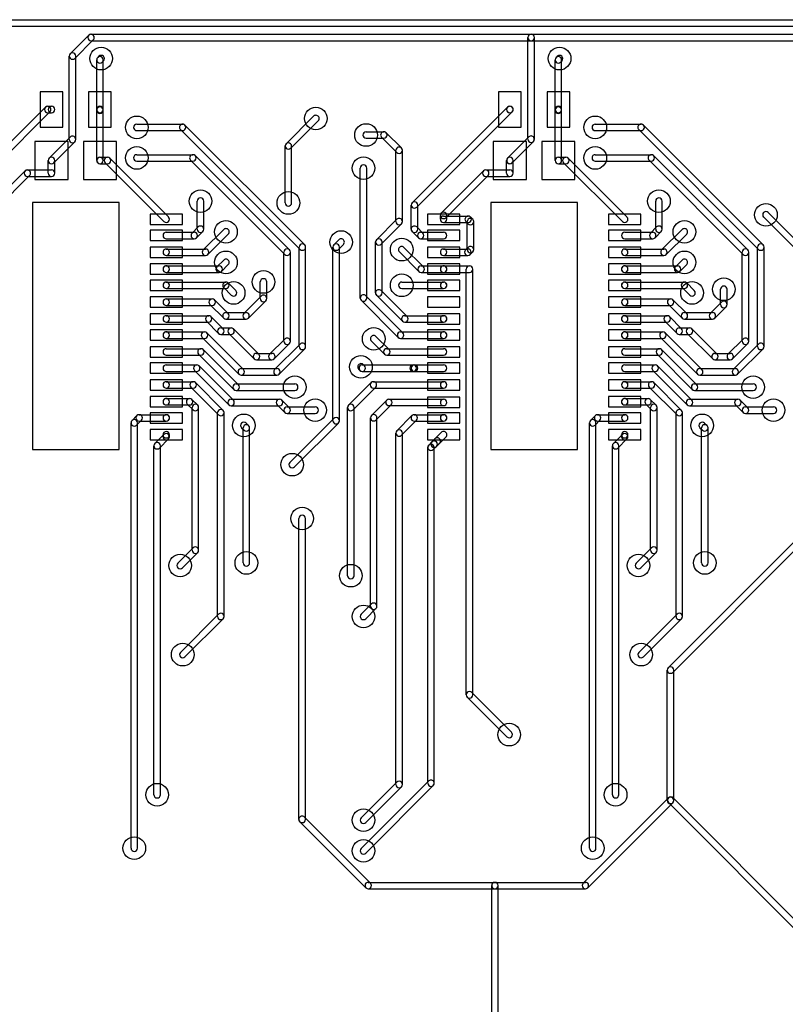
# Model space of a CAD drawing. Extents: x 67 to 209, y -168 to -95.
# Tile 6 of 14: x 102 to 132, y -134 to -95. Entities that reach past the tile are written whole.
import ezdxf

# ---------------------------------------------------------------- set-up
doc = ezdxf.new("R2010")
doc.units = 0
doc.header["$MEASUREMENT"] = 0
doc.layers.add('BLACK', color=250, linetype='CONTINUOUS')

msp = doc.modelspace()

# ---------------------------------------------------------------- linework, layer by layer
at = {"layer": 'BLACK'}
for p, q in [((95.1, -94.973), (195.4, -94.973)), ((95.1, -95.227), (195.4, -95.227)), ((103.783, -96.3104), (104.511, -95.5847)), ((103.962, -96.4903), (104.69, -95.7646)), ((104.6, -95.5471), (121.881, -95.5471)), ((104.6, -95.8011), (121.881, -95.8011)), ((121.754, -99.6666), (121.754, -95.6741)), ((121.881, -95.5471), (139.246, -95.5471)), ((121.881, -95.8011), (139.246, -95.8011)), ((122.008, -99.6666), (122.008, -95.6741)), ((103.746, -99.6742), (103.746, -96.4009)), ((104, -99.6742), (104, -96.4009)), ((104.825, -98.5), (104.825, -96.5475)), ((104.91, -96.4098), (104.863, -96.4574)), ((105.089, -96.5901), (105.042, -96.6377)), ((105.079, -98.5), (105.079, -96.5475)), ((122.825, -98.5), (122.825, -96.5475)), ((122.91, -96.4098), (122.863, -96.4574)), ((123.089, -96.5901), (123.042, -96.6377)), ((123.079, -98.5), (123.079, -96.5475)), ((103.492, -97.8015), (102.603, -97.8015)), ((102.603, -97.8015), (102.603, -99.1985)), ((103.492, -99.1985), (103.492, -97.8015)), ((105.397, -97.8015), (104.508, -97.8015)), ((104.508, -97.8015), (104.508, -99.1985)), ((105.397, -99.1985), (105.397, -97.8015)), ((121.492, -97.8015), (120.603, -97.8015)), ((120.603, -97.8015), (120.603, -99.1985)), ((121.492, -99.1985), (121.492, -97.8015)), ((123.397, -97.8015), (122.508, -97.8015)), ((122.508, -97.8015), (122.508, -99.1985)), ((123.397, -99.1985), (123.397, -97.8015)), ((99.2102, -102.01), (102.81, -98.4102)), ((102.9, -98.373), (103.048, -98.373)), ((103.048, -98.373), (103.048, -98.373)), ((104.825, -98.5116), (104.825, -98.5)), ((104.825, -98.5116), (104.825, -98.5)), ((104.825, -98.5232), (104.825, -98.5116)), ((104.825, -98.5232), (104.825, -98.5116)), ((104.825, -98.5237), (104.825, -98.5232)), ((104.825, -98.5237), (104.825, -98.5232)), ((104.825, -100.5), (104.825, -98.5237)), ((104.826, -98.5111), (104.826, -98.5)), ((104.862, -98.4218), (104.863, -98.4213)), ((105.079, -98.5116), (105.079, -98.5)), ((105.079, -98.5116), (105.079, -98.5)), ((105.079, -98.5232), (105.079, -98.5116)), ((105.079, -98.5232), (105.079, -98.5116)), ((105.079, -98.5237), (105.079, -98.5232)), ((105.079, -98.5237), (105.079, -98.5232)), ((105.079, -100.5), (105.079, -98.5237)), ((105.08, -98.5111), (105.08, -98.5)), ((117.21, -102.158), (120.958, -98.4107)), ((120.921, -98.5005), (120.921, -98.5)), ((120.958, -98.4107), (120.958, -98.4102)), ((121.175, -98.5005), (121.175, -98.5)), ((122.825, -98.5116), (122.825, -98.5)), ((122.825, -98.5116), (122.825, -98.5)), ((122.825, -98.5232), (122.825, -98.5116)), ((122.825, -98.5232), (122.825, -98.5116)), ((122.825, -98.5237), (122.825, -98.5232)), ((122.825, -98.5237), (122.825, -98.5232)), ((122.825, -100.5), (122.825, -98.5237)), ((122.826, -98.5111), (122.826, -98.5)), ((122.862, -98.4218), (122.863, -98.4213)), ((123.079, -98.5116), (123.079, -98.5)), ((123.079, -98.5116), (123.079, -98.5)), ((123.079, -98.5232), (123.079, -98.5116)), ((123.079, -98.5232), (123.079, -98.5116)), ((123.079, -98.5237), (123.079, -98.5232)), ((123.079, -98.5237), (123.079, -98.5232)), ((123.079, -100.5), (123.079, -98.5237)), ((123.08, -98.5111), (123.08, -98.5)), ((99.3898, -102.19), (102.99, -98.5898)), ((102.9, -98.627), (103.048, -98.627)), ((103.048, -98.627), (103.048, -98.627)), ((105.042, -98.6014), (105.042, -98.6009)), ((112.26, -99.8411), (113.34, -98.761)), ((112.44, -100.021), (113.52, -98.9406)), ((117.39, -102.338), (121.137, -98.5903)), ((121.137, -98.5903), (121.138, -98.5898)), ((123.042, -98.6014), (123.042, -98.6009)), ((102.603, -99.1985), (103.492, -99.1985)), ((104.508, -99.1985), (105.397, -99.1985)), ((106.4, -99.073), (108.2, -99.073)), ((106.4, -99.327), (108.2, -99.327)), ((112.81, -103.99), (108.11, -99.2898)), ((112.99, -103.81), (108.29, -99.1102)), ((120.603, -99.1985), (121.492, -99.1985)), ((122.508, -99.1985), (123.397, -99.1985)), ((124.4, -99.073), (126.2, -99.073)), ((124.4, -99.327), (126.2, -99.327)), ((130.81, -103.99), (126.11, -99.2898)), ((130.99, -103.81), (126.29, -99.1102)), ((102.958, -100.41), (103.783, -99.5846)), ((115.4, -99.373), (116.1, -99.373)), ((115.4, -99.627), (116.1, -99.627)), ((116.61, -100.19), (116.01, -99.5898)), ((116.79, -100.01), (116.19, -99.4102)), ((121.79, -99.5763), (120.959, -100.411)), ((103.698, -99.7507), (102.397, -99.7507)), ((102.397, -99.7507), (102.397, -101.249)), ((103.138, -100.59), (103.963, -99.7642)), ((103.698, -101.249), (103.698, -99.7507)), ((105.603, -99.7507), (104.302, -99.7507)), ((104.302, -99.7507), (104.302, -101.249)), ((105.603, -101.249), (105.603, -99.7507)), ((112.223, -102.168), (112.223, -99.931)), ((112.477, -102.168), (112.477, -99.931)), ((116.573, -102.9), (116.573, -100.1)), ((116.827, -102.9), (116.827, -100.1)), ((121.698, -99.7507), (120.397, -99.7507)), ((120.397, -99.7507), (120.397, -101.249)), ((121.97, -99.7556), (121.139, -100.59)), ((121.698, -101.249), (121.698, -99.7507)), ((123.603, -99.7507), (122.302, -99.7507)), ((122.302, -99.7507), (122.302, -101.249)), ((123.603, -101.249), (123.603, -99.7507)), ((102.921, -101), (102.921, -100.5)), ((103.048, -100.373), (103.048, -100.373)), ((103.175, -101), (103.175, -100.5)), ((104.952, -100.373), (104.953, -100.373)), ((104.953, -100.373), (105.247, -100.373)), ((105.337, -100.41), (107.646, -102.719)), ((106.4, -100.273), (108.6, -100.273)), ((112.21, -104.19), (108.51, -100.49)), ((112.39, -104.01), (108.69, -100.31)), ((120.921, -101), (120.921, -100.5)), ((121.048, -100.373), (121.048, -100.373)), ((121.175, -101), (121.175, -100.5)), ((122.952, -100.373), (122.953, -100.373)), ((122.953, -100.373), (123.247, -100.373)), ((123.337, -100.41), (125.646, -102.719)), ((124.4, -100.273), (126.6, -100.273)), ((130.21, -104.19), (126.51, -100.49)), ((130.39, -104.01), (126.69, -100.31)), ((102.1, -100.873), (103.048, -100.873)), ((103.048, -100.627), (103.048, -100.627)), ((104.952, -100.627), (104.953, -100.627)), ((104.953, -100.627), (105.247, -100.627)), ((105.157, -100.59), (107.466, -102.899)), ((106.4, -100.527), (108.6, -100.527)), ((115.173, -105.9), (115.173, -100.8)), ((115.427, -105.9), (115.427, -100.8)), ((120.1, -100.873), (121.048, -100.873)), ((121.048, -100.627), (121.048, -100.627)), ((122.952, -100.627), (122.953, -100.627)), ((122.953, -100.627), (123.247, -100.627)), ((123.157, -100.59), (125.466, -102.899)), ((124.4, -100.527), (126.6, -100.527)), ((100.354, -102.566), (102.01, -100.91)), ((100.534, -102.746), (102.19, -101.09)), ((102.1, -101.127), (103.048, -101.127)), ((102.397, -101.249), (103.698, -101.249)), ((104.302, -101.249), (105.603, -101.249)), ((120.01, -100.91), (118.354, -102.566)), ((120.19, -101.09), (118.534, -102.746)), ((120.1, -101.127), (121.048, -101.127)), ((120.397, -101.249), (121.698, -101.249)), ((122.302, -101.249), (123.603, -101.249)), ((105.7, -102.15), (102.3, -102.15)), ((102.3, -102.15), (102.3, -111.85)), ((105.7, -111.85), (105.7, -102.15)), ((108.773, -103.2), (108.773, -102.1)), ((109.027, -103.2), (109.027, -102.1)), ((117.173, -103.2), (117.173, -102.248)), ((117.427, -103.2), (117.427, -102.248)), ((123.7, -102.15), (120.3, -102.15)), ((120.3, -102.15), (120.3, -111.85)), ((123.7, -111.85), (123.7, -102.15)), ((126.773, -103.2), (126.773, -102.1)), ((127.027, -103.2), (127.027, -102.1)), ((108.191, -102.606), (106.921, -102.606)), ((106.921, -102.606), (106.921, -103.012)), ((108.191, -103.012), (108.191, -102.606)), ((115.81, -103.61), (116.61, -102.81)), ((119.079, -102.606), (117.809, -102.606)), ((117.809, -102.606), (117.809, -103.012)), ((118.317, -102.809), (118.317, -102.656)), ((118.444, -102.682), (119.409, -102.682)), ((118.571, -102.809), (118.571, -102.656)), ((119.079, -103.012), (119.079, -102.606)), ((119.59, -102.81), (119.499, -102.719)), ((126.191, -102.606), (124.921, -102.606)), ((124.921, -102.606), (124.921, -103.012)), ((126.191, -103.012), (126.191, -102.606)), ((131.013, -102.723), (132.203, -103.909)), ((131.192, -102.543), (132.382, -103.729)), ((106.921, -103.012), (108.191, -103.012)), ((108.81, -103.11), (108.566, -103.354)), ((115.99, -103.79), (116.79, -102.99)), ((117.634, -103.354), (117.39, -103.11)), ((117.809, -103.012), (119.079, -103.012)), ((118.444, -102.936), (119.409, -102.936)), ((119.41, -102.99), (119.319, -102.899)), ((119.373, -104), (119.373, -102.9)), ((119.627, -104), (119.627, -102.9)), ((124.921, -103.012), (126.191, -103.012)), ((126.81, -103.11), (126.566, -103.354)), ((108.191, -103.241), (106.921, -103.241)), ((106.921, -103.241), (106.921, -103.647)), ((107.556, -103.317), (108.656, -103.317)), ((107.556, -103.571), (108.656, -103.571)), ((108.191, -103.647), (108.191, -103.241)), ((108.99, -103.29), (108.746, -103.534)), ((109.006, -104.014), (109.81, -103.21)), ((109.186, -104.194), (109.99, -103.39)), ((117.454, -103.534), (117.21, -103.29)), ((117.544, -103.317), (118.444, -103.317)), ((117.544, -103.571), (118.444, -103.571)), ((119.079, -103.241), (117.809, -103.241)), ((117.809, -103.241), (117.809, -103.647)), ((119.079, -103.647), (119.079, -103.241)), ((126.191, -103.241), (124.921, -103.241)), ((124.921, -103.241), (124.921, -103.647)), ((125.556, -103.317), (126.656, -103.317)), ((125.556, -103.571), (126.656, -103.571)), ((126.191, -103.647), (126.191, -103.241)), ((126.99, -103.29), (126.746, -103.534)), ((127.006, -104.014), (127.81, -103.21)), ((127.186, -104.194), (127.99, -103.39)), ((106.921, -103.647), (108.191, -103.647)), ((108.191, -103.901), (106.921, -103.901)), ((106.921, -103.901), (106.921, -104.308)), ((107.556, -103.977), (107.556, -103.977)), ((107.556, -103.977), (109.096, -103.977)), ((108.191, -104.308), (108.191, -103.901)), ((112.773, -107.8), (112.773, -103.9)), ((113.027, -107.8), (113.027, -103.9)), ((114.099, -110.716), (114.099, -103.899)), ((114.136, -103.809), (114.331, -103.614)), ((114.316, -103.989), (114.511, -103.794)), ((114.353, -110.716), (114.353, -103.899)), ((115.773, -105.7), (115.773, -103.7)), ((116.027, -105.7), (116.027, -103.7)), ((117.655, -104.675), (116.89, -103.91)), ((117.809, -103.647), (119.079, -103.647)), ((119.079, -103.901), (117.809, -103.901)), ((117.809, -103.901), (117.809, -104.308)), ((118.444, -103.977), (119.396, -103.977)), ((119.079, -104.308), (119.079, -103.901)), ((119.306, -104.014), (119.41, -103.91)), ((124.921, -103.647), (126.191, -103.647)), ((126.191, -103.901), (124.921, -103.901)), ((124.921, -103.901), (124.921, -104.308)), ((125.556, -103.977), (125.556, -103.977)), ((125.556, -103.977), (127.096, -103.977)), ((126.191, -104.308), (126.191, -103.901)), ((130.773, -107.8), (130.773, -103.9)), ((131.027, -107.8), (131.027, -103.9)), ((106.921, -104.308), (108.191, -104.308)), ((107.467, -104.014), (107.466, -104.015)), ((107.556, -104.231), (107.556, -104.231)), ((107.556, -104.231), (109.096, -104.231)), ((107.646, -104.194), (107.646, -104.194)), ((112.173, -107.6), (112.173, -104.1)), ((112.427, -107.6), (112.427, -104.1)), ((117.475, -104.855), (116.71, -104.09)), ((117.809, -104.308), (119.079, -104.308)), ((118.317, -104.104), (118.317, -104.104)), ((118.444, -104.231), (119.396, -104.231)), ((118.571, -104.104), (118.571, -104.104)), ((119.486, -104.194), (119.59, -104.09)), ((124.921, -104.308), (126.191, -104.308)), ((125.467, -104.014), (125.466, -104.015)), ((125.556, -104.231), (125.556, -104.231)), ((125.556, -104.231), (127.096, -104.231)), ((125.646, -104.194), (125.646, -104.194)), ((130.173, -107.6), (130.173, -104.1)), ((130.427, -107.6), (130.427, -104.1)), ((108.191, -104.562), (106.921, -104.562)), ((106.921, -104.562), (106.921, -104.968)), ((107.556, -104.638), (107.556, -104.638)), ((107.556, -104.638), (109.635, -104.638)), ((107.646, -104.675), (107.646, -104.675)), ((108.191, -104.968), (108.191, -104.562)), ((109.545, -104.675), (109.81, -104.41)), ((109.725, -104.855), (109.99, -104.59)), ((117.565, -104.638), (118.444, -104.638)), ((119.079, -104.562), (117.809, -104.562)), ((117.809, -104.562), (117.809, -104.968)), ((118.354, -104.675), (118.354, -104.675)), ((118.444, -104.638), (118.444, -104.638)), ((118.444, -104.638), (119.46, -104.638)), ((119.079, -104.968), (119.079, -104.562)), ((126.191, -104.562), (124.921, -104.562)), ((124.921, -104.562), (124.921, -104.968)), ((125.556, -104.638), (125.556, -104.638)), ((125.556, -104.638), (127.635, -104.638)), ((125.646, -104.675), (125.646, -104.675)), ((126.191, -104.968), (126.191, -104.562)), ((127.545, -104.675), (127.81, -104.41)), ((127.725, -104.855), (127.99, -104.59)), ((106.921, -104.968), (108.191, -104.968)), ((107.466, -104.855), (107.466, -104.855)), ((107.556, -104.892), (107.556, -104.892)), ((107.556, -104.892), (109.635, -104.892)), ((117.565, -104.892), (118.444, -104.892)), ((117.809, -104.968), (119.079, -104.968)), ((118.444, -104.892), (118.444, -104.892)), ((118.444, -104.892), (119.46, -104.892)), ((118.534, -104.855), (118.534, -104.855)), ((119.333, -121.478), (119.333, -104.765)), ((119.587, -121.478), (119.587, -104.765)), ((124.921, -104.968), (126.191, -104.968)), ((125.466, -104.855), (125.466, -104.855)), ((125.556, -104.892), (125.556, -104.892)), ((125.556, -104.892), (127.635, -104.892)), ((108.191, -105.197), (106.921, -105.197)), ((106.921, -105.197), (106.921, -105.603)), ((107.466, -105.49), (107.466, -105.49)), ((107.556, -105.273), (107.556, -105.273)), ((107.556, -105.273), (109.9, -105.273)), ((107.556, -105.527), (107.556, -105.527)), ((107.556, -105.527), (109.9, -105.527)), ((107.646, -105.31), (107.646, -105.31)), ((108.191, -105.603), (108.191, -105.197)), ((109.81, -105.49), (110.11, -105.79)), ((109.99, -105.31), (110.29, -105.61)), ((111.246, -105.916), (111.246, -105.269)), ((111.5, -105.916), (111.5, -105.269)), ((116.8, -105.273), (118.444, -105.273)), ((116.8, -105.527), (118.444, -105.527)), ((119.079, -105.197), (117.809, -105.197)), ((117.809, -105.197), (117.809, -105.603)), ((118.354, -105.31), (118.354, -105.31)), ((118.444, -105.273), (118.444, -105.273)), ((118.444, -105.527), (118.444, -105.527)), ((118.534, -105.49), (118.534, -105.49)), ((119.079, -105.603), (119.079, -105.197)), ((126.191, -105.197), (124.921, -105.197)), ((124.921, -105.197), (124.921, -105.603)), ((125.466, -105.49), (125.466, -105.49)), ((125.556, -105.273), (125.556, -105.273)), ((125.556, -105.273), (127.9, -105.273)), ((125.556, -105.527), (125.556, -105.527)), ((125.556, -105.527), (127.9, -105.527)), ((125.646, -105.31), (125.646, -105.31)), ((126.191, -105.603), (126.191, -105.197)), ((127.81, -105.49), (128.11, -105.79)), ((127.99, -105.31), (128.29, -105.61)), ((106.921, -105.603), (108.191, -105.603)), ((108.191, -105.857), (106.921, -105.857)), ((106.921, -105.857), (106.921, -106.263)), ((108.191, -106.263), (108.191, -105.857)), ((110.599, -106.51), (111.283, -105.826)), ((116.846, -107.266), (115.39, -105.81)), ((116.831, -106.811), (115.81, -105.79)), ((117.011, -106.631), (115.99, -105.61)), ((117.809, -105.603), (119.079, -105.603)), ((119.079, -105.857), (117.809, -105.857)), ((117.809, -105.857), (117.809, -106.263)), ((119.079, -106.263), (119.079, -105.857)), ((124.921, -105.603), (126.191, -105.603)), ((126.191, -105.857), (124.921, -105.857)), ((124.921, -105.857), (124.921, -106.263)), ((126.191, -106.263), (126.191, -105.857)), ((129.321, -106.152), (129.321, -105.558)), ((129.575, -106.152), (129.575, -105.558)), ((106.921, -106.263), (108.191, -106.263)), ((107.466, -105.97), (107.466, -105.97)), ((107.556, -105.933), (107.556, -105.933)), ((107.556, -105.933), (109.36, -105.933)), ((107.556, -106.187), (107.556, -106.187)), ((107.556, -106.187), (109.36, -106.187)), ((107.646, -106.15), (107.646, -106.15)), ((109.27, -106.15), (109.81, -106.69)), ((109.45, -105.97), (109.99, -106.51)), ((110.779, -106.69), (111.463, -106.006)), ((116.666, -107.446), (115.21, -105.99)), ((117.809, -106.263), (119.079, -106.263)), ((124.921, -106.263), (126.191, -106.263)), ((125.466, -105.97), (125.466, -105.97)), ((125.556, -105.933), (125.556, -105.933)), ((125.556, -105.933), (127.36, -105.933)), ((125.556, -106.187), (125.556, -106.187)), ((125.556, -106.187), (127.36, -106.187)), ((125.646, -106.15), (125.646, -106.15)), ((127.27, -106.15), (127.81, -106.69)), ((127.45, -105.97), (127.99, -106.51)), ((128.91, -106.51), (129.358, -106.062)), ((129.09, -106.69), (129.538, -106.242)), ((108.191, -106.517), (106.921, -106.517)), ((106.921, -106.517), (106.921, -106.924)), ((107.556, -106.594), (107.556, -106.594)), ((107.556, -106.594), (109.221, -106.594)), ((107.646, -106.631), (107.646, -106.631)), ((108.191, -106.924), (108.191, -106.517)), ((109.311, -106.631), (109.79, -107.11)), ((109.9, -106.473), (110.689, -106.473)), ((116.921, -106.594), (118.444, -106.594)), ((119.079, -106.517), (117.809, -106.517)), ((117.809, -106.517), (117.809, -106.924)), ((118.354, -106.631), (118.354, -106.631)), ((118.444, -106.594), (118.444, -106.594)), ((119.079, -106.924), (119.079, -106.517)), ((126.191, -106.517), (124.921, -106.517)), ((124.921, -106.517), (124.921, -106.924)), ((125.556, -106.594), (125.556, -106.594)), ((125.556, -106.594), (127.221, -106.594)), ((125.646, -106.631), (125.646, -106.631)), ((126.191, -106.924), (126.191, -106.517)), ((127.311, -106.631), (127.79, -107.11)), ((127.9, -106.473), (129, -106.473)), ((106.921, -106.924), (108.191, -106.924)), ((107.467, -106.811), (107.466, -106.81)), ((107.556, -106.848), (107.556, -106.848)), ((107.556, -106.848), (109.221, -106.848)), ((109.131, -106.811), (109.61, -107.29)), ((109.7, -107.073), (110.1, -107.073)), ((109.9, -106.727), (110.689, -106.727)), ((116.921, -106.848), (118.444, -106.848)), ((117.809, -106.924), (119.079, -106.924)), ((118.444, -106.848), (118.444, -106.848)), ((118.533, -106.811), (118.534, -106.81)), ((124.921, -106.924), (126.191, -106.924)), ((125.467, -106.811), (125.466, -106.81)), ((125.556, -106.848), (125.556, -106.848)), ((125.556, -106.848), (127.221, -106.848)), ((127.131, -106.811), (127.61, -107.29)), ((127.7, -107.073), (128.1, -107.073)), ((127.9, -106.727), (129, -106.727)), ((108.191, -107.152), (106.921, -107.152)), ((106.921, -107.152), (106.921, -107.559)), ((107.467, -107.446), (107.466, -107.445)), ((107.556, -107.229), (107.556, -107.229)), ((107.556, -107.229), (109.056, -107.229)), ((107.646, -107.266), (107.646, -107.266)), ((108.191, -107.559), (108.191, -107.152)), ((108.966, -107.446), (110.41, -108.89)), ((109.146, -107.266), (110.59, -108.71)), ((109.7, -107.327), (110.1, -107.327)), ((110.01, -107.29), (111.01, -108.29)), ((110.19, -107.11), (111.19, -108.11)), ((116.306, -107.926), (115.79, -107.41)), ((116.756, -107.229), (118.444, -107.229)), ((119.079, -107.152), (117.809, -107.152)), ((117.809, -107.152), (117.809, -107.559)), ((118.354, -107.266), (118.354, -107.266)), ((118.444, -107.229), (118.444, -107.229)), ((118.533, -107.446), (118.534, -107.445)), ((119.079, -107.559), (119.079, -107.152)), ((126.191, -107.152), (124.921, -107.152)), ((124.921, -107.152), (124.921, -107.559)), ((125.467, -107.446), (125.466, -107.445)), ((125.556, -107.229), (125.556, -107.229)), ((125.556, -107.229), (127.056, -107.229)), ((125.646, -107.266), (125.646, -107.266)), ((126.191, -107.559), (126.191, -107.152)), ((126.966, -107.446), (128.41, -108.89)), ((127.146, -107.266), (128.59, -108.71)), ((127.7, -107.327), (128.1, -107.327)), ((128.01, -107.29), (129.01, -108.29)), ((128.19, -107.11), (129.19, -108.11)), ((106.921, -107.559), (108.191, -107.559)), ((108.191, -107.813), (106.921, -107.813)), ((106.921, -107.813), (106.921, -108.219)), ((107.556, -107.483), (107.556, -107.483)), ((107.556, -107.483), (109.056, -107.483)), ((108.191, -108.219), (108.191, -107.813)), ((111.61, -108.11), (112.21, -107.51)), ((111.79, -108.29), (112.39, -107.69)), ((111.81, -108.71), (112.81, -107.71)), ((116.126, -108.106), (115.61, -107.59)), ((116.756, -107.483), (118.444, -107.483)), ((117.809, -107.559), (119.079, -107.559)), ((119.079, -107.813), (117.809, -107.813)), ((117.809, -107.813), (117.809, -108.219)), ((118.444, -107.483), (118.444, -107.483)), ((119.079, -108.219), (119.079, -107.813)), ((124.921, -107.559), (126.191, -107.559)), ((126.191, -107.813), (124.921, -107.813)), ((124.921, -107.813), (124.921, -108.219)), ((125.556, -107.483), (125.556, -107.483)), ((125.556, -107.483), (127.056, -107.483)), ((126.191, -108.219), (126.191, -107.813)), ((129.61, -108.11), (130.21, -107.51)), ((129.79, -108.29), (130.39, -107.69)), ((129.81, -108.71), (130.81, -107.71)), ((106.921, -108.219), (108.191, -108.219)), ((107.556, -107.889), (108.916, -107.889)), ((107.556, -108.143), (108.916, -108.143)), ((108.826, -108.106), (110.21, -109.49)), ((109.006, -107.926), (110.39, -109.31)), ((111.1, -108.073), (111.7, -108.073)), ((111.99, -108.89), (112.99, -107.89)), ((116.216, -107.889), (118.444, -107.889)), ((116.216, -108.143), (118.444, -108.143)), ((117.809, -108.219), (119.079, -108.219)), ((124.921, -108.219), (126.191, -108.219)), ((125.556, -107.889), (126.916, -107.889)), ((125.556, -108.143), (126.916, -108.143)), ((126.826, -108.106), (128.21, -109.49)), ((127.006, -107.926), (128.39, -109.31)), ((129.1, -108.073), (129.7, -108.073)), ((129.99, -108.89), (130.99, -107.89)), ((108.191, -108.448), (106.921, -108.448)), ((106.921, -108.448), (106.921, -108.854)), ((107.556, -108.524), (108.751, -108.524)), ((108.191, -108.854), (108.191, -108.448)), ((108.841, -108.561), (110.19, -109.91)), ((111.1, -108.327), (111.7, -108.327)), ((115.251, -108.524), (117.249, -108.524)), ((115.341, -108.561), (115.29, -108.51)), ((117.249, -108.524), (117.3, -108.524)), ((117.249, -108.524), (117.3, -108.524)), ((117.3, -108.524), (118.444, -108.524)), ((117.3, -108.524), (118.444, -108.524)), ((119.079, -108.448), (117.809, -108.448)), ((117.809, -108.448), (117.809, -108.854)), ((119.079, -108.854), (119.079, -108.448)), ((126.191, -108.448), (124.921, -108.448)), ((124.921, -108.448), (124.921, -108.854)), ((125.556, -108.524), (126.751, -108.524)), ((126.191, -108.854), (126.191, -108.448)), ((126.841, -108.561), (128.19, -109.91)), ((129.1, -108.327), (129.7, -108.327)), ((106.921, -108.854), (108.191, -108.854)), ((107.556, -108.778), (108.751, -108.778)), ((108.661, -108.741), (110.01, -110.09)), ((110.5, -108.673), (111.9, -108.673)), ((110.5, -108.927), (111.9, -108.927)), ((115.161, -108.741), (115.11, -108.69)), ((115.251, -108.778), (117.249, -108.778)), ((117.249, -108.778), (117.3, -108.778)), ((117.249, -108.778), (117.3, -108.778)), ((117.3, -108.778), (118.444, -108.778)), ((117.3, -108.778), (118.444, -108.778)), ((117.809, -108.854), (119.079, -108.854)), ((124.921, -108.854), (126.191, -108.854)), ((125.556, -108.778), (126.751, -108.778)), ((126.661, -108.741), (128.01, -110.09)), ((128.5, -108.673), (129.9, -108.673)), ((128.5, -108.927), (129.9, -108.927)), ((108.191, -109.108), (106.921, -109.108)), ((106.921, -109.108), (106.921, -109.515)), ((107.467, -109.221), (107.466, -109.222)), ((107.556, -109.184), (107.556, -109.184)), ((107.556, -109.184), (108.611, -109.184)), ((108.191, -109.515), (108.191, -109.108)), ((108.701, -109.221), (109.79, -110.31)), ((110.3, -109.273), (112.6, -109.273)), ((115.599, -109.221), (114.71, -110.11)), ((115.689, -109.184), (118.444, -109.184)), ((119.079, -109.108), (117.809, -109.108)), ((117.809, -109.108), (117.809, -109.515)), ((118.444, -109.184), (118.444, -109.184)), ((118.533, -109.221), (118.534, -109.222)), ((119.079, -109.515), (119.079, -109.108)), ((126.191, -109.108), (124.921, -109.108)), ((124.921, -109.108), (124.921, -109.515)), ((125.467, -109.221), (125.466, -109.222)), ((125.556, -109.184), (125.556, -109.184)), ((125.556, -109.184), (126.611, -109.184)), ((126.191, -109.515), (126.191, -109.108)), ((126.701, -109.221), (127.79, -110.31)), ((128.3, -109.273), (130.6, -109.273)), ((106.921, -109.515), (108.191, -109.515)), ((108.191, -109.769), (106.921, -109.769)), ((106.921, -109.769), (106.921, -110.175)), ((107.556, -109.438), (107.556, -109.438)), ((107.556, -109.438), (108.611, -109.438)), ((107.646, -109.401), (107.646, -109.401)), ((108.191, -110.175), (108.191, -109.769)), ((108.521, -109.401), (109.61, -110.49)), ((110.3, -109.527), (112.6, -109.527)), ((115.779, -109.401), (114.89, -110.29)), ((115.689, -109.438), (118.444, -109.438)), ((117.809, -109.515), (119.079, -109.515)), ((118.354, -109.401), (118.354, -109.401)), ((118.444, -109.438), (118.444, -109.438)), ((124.921, -109.515), (126.191, -109.515)), ((126.191, -109.769), (124.921, -109.769)), ((124.921, -109.769), (124.921, -110.175)), ((125.556, -109.438), (125.556, -109.438)), ((125.556, -109.438), (126.611, -109.438)), ((125.646, -109.401), (125.646, -109.401)), ((126.191, -110.175), (126.191, -109.769)), ((126.521, -109.401), (127.61, -110.49)), ((128.3, -109.527), (130.6, -109.527)), ((107.466, -110.062), (107.466, -110.062)), ((107.556, -109.845), (107.556, -109.845)), ((107.556, -109.845), (108.472, -109.845)), ((107.556, -110.099), (107.556, -110.099)), ((107.556, -110.099), (108.472, -110.099)), ((107.646, -109.882), (107.646, -109.882)), ((108.382, -110.062), (108.61, -110.29)), ((108.562, -109.882), (108.79, -110.11)), ((110.1, -109.873), (112, -109.873)), ((110.1, -110.127), (112, -110.127)), ((111.91, -110.09), (112.21, -110.39)), ((112.09, -109.91), (112.39, -110.21)), ((116.21, -109.91), (115.61, -110.51)), ((116.39, -110.09), (115.79, -110.69)), ((116.173, -110), (116.173, -109.997)), ((116.3, -109.87), (118.444, -109.87)), ((116.3, -110.124), (118.444, -110.124)), ((116.427, -110), (116.427, -109.997)), ((119.079, -109.794), (117.809, -109.794)), ((117.809, -109.794), (117.809, -110.2)), ((118.354, -110.087), (118.354, -110.087)), ((118.444, -109.87), (118.444, -109.87)), ((118.444, -110.124), (118.444, -110.124)), ((118.534, -109.907), (118.534, -109.907)), ((119.079, -110.2), (119.079, -109.794)), ((125.466, -110.062), (125.466, -110.062)), ((125.556, -109.845), (125.556, -109.845)), ((125.556, -109.845), (126.472, -109.845)), ((125.556, -110.099), (125.556, -110.099)), ((125.556, -110.099), (126.472, -110.099)), ((125.646, -109.882), (125.646, -109.882)), ((126.382, -110.062), (126.61, -110.29)), ((126.562, -109.882), (126.79, -110.11)), ((128.1, -109.873), (130, -109.873)), ((128.1, -110.127), (130, -110.127)), ((129.91, -110.09), (130.21, -110.39)), ((130.09, -109.91), (130.39, -110.21)), ((106.403, -110.517), (106.21, -110.71)), ((106.493, -110.48), (107.556, -110.48)), ((106.921, -110.175), (108.191, -110.175)), ((108.191, -110.404), (106.921, -110.404)), ((106.921, -110.404), (106.921, -110.81)), ((107.466, -110.517), (107.466, -110.517)), ((107.556, -110.48), (107.556, -110.48)), ((108.191, -110.81), (108.191, -110.404)), ((108.573, -115.8), (108.573, -110.2)), ((108.827, -115.8), (108.827, -110.2)), ((109.573, -118.4), (109.573, -110.4)), ((109.827, -118.4), (109.827, -110.4)), ((112.3, -110.173), (113.4, -110.173)), ((112.3, -110.427), (113.4, -110.427)), ((114.673, -116.8), (114.673, -110.2)), ((114.927, -116.8), (114.927, -110.2)), ((117.203, -110.517), (116.61, -111.11)), ((117.293, -110.48), (118.444, -110.48)), ((117.809, -110.2), (119.079, -110.2)), ((119.079, -110.404), (117.809, -110.404)), ((117.809, -110.404), (117.809, -110.81)), ((118.354, -110.517), (118.354, -110.517)), ((118.444, -110.48), (118.444, -110.48)), ((119.079, -110.81), (119.079, -110.404)), ((124.403, -110.517), (124.21, -110.71)), ((124.493, -110.48), (125.556, -110.48)), ((124.921, -110.175), (126.191, -110.175)), ((126.191, -110.404), (124.921, -110.404)), ((124.921, -110.404), (124.921, -110.81)), ((125.466, -110.517), (125.466, -110.517)), ((125.556, -110.48), (125.556, -110.48)), ((126.191, -110.81), (126.191, -110.404)), ((126.573, -115.8), (126.573, -110.2)), ((126.827, -115.8), (126.827, -110.2)), ((127.573, -118.4), (127.573, -110.4)), ((127.827, -118.4), (127.827, -110.4)), ((130.3, -110.173), (131.4, -110.173)), ((130.3, -110.427), (131.4, -110.427)), ((106.173, -127.5), (106.173, -110.8)), ((106.583, -110.697), (106.39, -110.89)), ((106.427, -127.5), (106.427, -110.8)), ((106.493, -110.734), (107.556, -110.734)), ((106.921, -110.81), (108.191, -110.81)), ((107.556, -110.734), (107.556, -110.734)), ((107.646, -110.697), (107.646, -110.697)), ((110.69, -110.81), (110.79, -110.91)), ((112.408, -112.351), (114.138, -110.627)), ((112.587, -112.531), (114.317, -110.807)), ((115.573, -118), (115.573, -110.6)), ((115.827, -118), (115.827, -110.6)), ((117.383, -110.697), (116.79, -111.29)), ((117.293, -110.734), (118.444, -110.734)), ((117.809, -110.81), (119.079, -110.81)), ((118.444, -110.734), (118.444, -110.734)), ((118.534, -110.697), (118.534, -110.697)), ((124.173, -127.5), (124.173, -110.8)), ((124.583, -110.697), (124.39, -110.89)), ((124.427, -127.5), (124.427, -110.8)), ((124.493, -110.734), (125.556, -110.734)), ((124.921, -110.81), (126.191, -110.81)), ((125.556, -110.734), (125.556, -110.734)), ((125.646, -110.697), (125.646, -110.697)), ((128.69, -110.81), (128.79, -110.91)), ((108.191, -111.064), (106.921, -111.064)), ((106.921, -111.064), (106.921, -111.47)), ((107.466, -111.254), (107.11, -111.61)), ((107.429, -111.344), (107.429, -111.267)), ((107.429, -111.267), (107.429, -111.267)), ((107.683, -111.344), (107.683, -111.267)), ((107.683, -111.267), (107.683, -111.267)), ((108.191, -111.47), (108.191, -111.064)), ((110.51, -110.99), (110.61, -111.09)), ((110.573, -116.3), (110.573, -111)), ((110.827, -116.3), (110.827, -111)), ((116.573, -125), (116.573, -111.2)), ((116.827, -125), (116.827, -111.2)), ((119.079, -111.064), (117.809, -111.064)), ((117.809, -111.064), (117.809, -111.47)), ((117.984, -111.548), (118.354, -111.177)), ((119.079, -111.47), (119.079, -111.064)), ((126.191, -111.064), (124.921, -111.064)), ((124.921, -111.064), (124.921, -111.47)), ((125.466, -111.254), (125.11, -111.61)), ((125.429, -111.344), (125.429, -111.267)), ((125.429, -111.267), (125.429, -111.267)), ((125.683, -111.344), (125.683, -111.267)), ((125.683, -111.267), (125.683, -111.267)), ((126.191, -111.47), (126.191, -111.064)), ((128.51, -110.99), (128.61, -111.09)), ((128.573, -116.3), (128.573, -111)), ((128.827, -116.3), (128.827, -111)), ((106.921, -111.47), (108.191, -111.47)), ((107.073, -125.4), (107.073, -111.7)), ((107.646, -111.434), (107.29, -111.79)), ((107.327, -125.4), (107.327, -111.7)), ((117.809, -111.47), (119.079, -111.47)), ((117.86, -111.671), (117.984, -111.548)), ((117.984, -111.548), (118.107, -111.424)), ((118.074, -111.511), (118.074, -111.511)), ((118.163, -111.727), (118.287, -111.604)), ((118.164, -111.727), (118.534, -111.357)), ((124.921, -111.47), (126.191, -111.47)), ((125.073, -125.4), (125.073, -111.7)), ((125.646, -111.434), (125.29, -111.79)), ((125.327, -125.4), (125.327, -111.7)), ((102.3, -111.85), (105.7, -111.85)), ((117.823, -124.95), (117.823, -111.761)), ((118.04, -111.851), (118.163, -111.727)), ((118.074, -111.765), (118.074, -111.765)), ((118.077, -124.95), (118.077, -111.761)), ((120.3, -111.85), (123.7, -111.85)), ((112.762, -126.369), (112.762, -114.555)), ((113.016, -126.369), (113.016, -114.555)), ((132.202, -115.481), (127.266, -120.416)), ((108.61, -115.71), (108.01, -116.31)), ((108.79, -115.89), (108.19, -116.49)), ((126.61, -115.71), (126.01, -116.31)), ((126.79, -115.89), (126.19, -116.49)), ((132.382, -115.661), (127.446, -120.596)), ((115.61, -117.91), (115.21, -118.31)), ((115.79, -118.09), (115.39, -118.49)), ((109.61, -118.31), (108.11, -119.81)), ((109.79, -118.49), (108.29, -119.99)), ((127.61, -118.31), (126.11, -119.81)), ((127.79, -118.49), (126.29, -119.99)), ((127.229, -125.623), (127.229, -120.506)), ((127.483, -125.623), (127.483, -120.506)), ((119.37, -121.568), (120.933, -123.13)), ((119.55, -121.388), (121.112, -122.95)), ((115.21, -127.51), (117.86, -124.86)), ((116.61, -124.91), (115.21, -126.31)), ((115.39, -127.69), (118.04, -125.04)), ((116.79, -125.09), (115.39, -126.49)), ((127.266, -125.533), (123.922, -128.877)), ((138.604, -136.712), (127.455, -125.524)), ((127.446, -125.713), (124.102, -129.057)), ((138.425, -136.891), (127.276, -125.703)), ((115.577, -128.877), (112.979, -126.279)), ((115.397, -129.057), (112.799, -126.459)), ((115.487, -128.84), (120.46, -128.84)), ((115.487, -129.094), (120.46, -129.094)), ((120.333, -141.221), (120.333, -128.967)), ((120.46, -128.84), (124.012, -128.84)), ((120.46, -129.094), (124.012, -129.094)), ((120.587, -141.221), (120.587, -128.967))]:
    msp.add_line(p, q, dxfattribs=at)
for centre in [(105, -96.5), (123, -96.5), (113.43, -98.8507), (106.4, -99.2), (124.4, -99.2), (115.4, -99.5), (106.4, -100.4), (124.4, -100.4), (115.3, -100.8), (108.9, -102.1), (126.9, -102.1), (112.35, -102.168), (131.103, -102.632), (109.9, -103.3), (127.9, -103.3), (114.421, -103.704), (116.8, -104), (109.9, -104.5), (127.9, -104.5), (111.373, -105.269), (116.8, -105.4), (129.448, -105.558), (110.2, -105.7), (128.2, -105.7), (115.7, -107.5), (115.2, -108.6), (112.6, -109.4), (130.6, -109.4), (113.4, -110.3), (131.4, -110.3), (110.6, -110.9), (128.6, -110.9), (112.499, -112.442), (112.889, -114.555), (108.1, -116.4), (110.7, -116.3), (126.1, -116.4), (128.7, -116.3), (114.8, -116.8), (115.3, -118.4), (108.2, -119.9), (126.2, -119.9), (121.022, -123.04), (107.2, -125.4), (125.2, -125.4), (115.3, -126.4), (106.3, -127.5), (115.3, -127.6), (124.3, -127.5)]:
    msp.add_circle(centre, 0.4445, dxfattribs=at)
for centre, start, end in [((104.6, -95.6741), 90, 270), ((104.601, -95.6747), 314.9, 494.9), ((121.881, -95.6741), 90, 270), ((121.881, -95.6741), 360, 540), ((121.881, -95.6741), 270, 450), ((103.872, -96.4003), 134.9, 314.9), ((103.873, -96.4009), 360, 540), ((104.952, -96.5475), 360, 540), ((104.952, -96.5475), 134.8, 314.8), ((105, -96.5), -45.2, 134.8), ((122.952, -96.5475), 360, 540), ((122.952, -96.5475), 134.8, 314.8), ((123, -96.5), -45.2, 134.8), ((102.9, -98.5), 90, 270), ((102.9, -98.5), 315, 495), ((103.048, -98.5), 90, 270), ((103.048, -98.5), 270, 450), ((103.048, -98.5), 270, 450), ((104.952, -98.5), 360, 540), ((104.952, -98.5), 360, 540), ((104.952, -98.5116), 360, 540), ((104.952, -98.5116), 360, 540), ((104.952, -98.5232), 360, 540), ((104.952, -98.5232), 360, 540), ((104.952, -98.5237), 360, 540), ((104.952, -98.5116), 135, 315), ((104.952, -98.5), 180, 360), ((104.952, -98.5116), 180, 360), ((104.952, -98.5116), 180, 360), ((104.952, -98.5232), 180, 360), ((104.952, -98.5232), 180, 360), ((104.952, -98.5237), 180, 360), ((104.952, -98.5237), 180, 360), ((104.953, -98.5), 360, 540), ((104.953, -98.5111), 180, 360), ((104.953, -98.5111), 315, 495), ((121.048, -98.5), 360, 540), ((121.048, -98.5005), 135, 315), ((121.048, -98.5005), 180, 360), ((121.048, -98.5), 315, 495), ((121.048, -98.5005), 315, 495), ((122.952, -98.5), 360, 540), ((122.952, -98.5), 360, 540), ((122.952, -98.5116), 360, 540), ((122.952, -98.5116), 360, 540), ((122.952, -98.5232), 360, 540), ((122.952, -98.5232), 360, 540), ((122.952, -98.5237), 360, 540), ((122.952, -98.5116), 135, 315), ((122.952, -98.5), 180, 360), ((122.952, -98.5116), 180, 360), ((122.952, -98.5116), 180, 360), ((122.952, -98.5232), 180, 360), ((122.952, -98.5232), 180, 360), ((122.952, -98.5237), 180, 360), ((122.952, -98.5237), 180, 360), ((122.953, -98.5), 360, 540), ((122.953, -98.5111), 180, 360), ((122.953, -98.5111), 315, 495), ((113.43, -98.8508), 315, 495), ((106.4, -99.2), 90, 270), ((108.2, -99.2), 405, 585), ((108.2, -99.2), 270, 450), ((124.4, -99.2), 90, 270), ((126.2, -99.2), 405, 585), ((126.2, -99.2), 270, 450), ((103.873, -99.6742), 180, 360), ((103.873, -99.6744), 315, 495), ((115.4, -99.5), 90, 270), ((116.1, -99.5), 405, 585), ((116.1, -99.5), 270, 450), ((121.881, -99.6666), 180, 360), ((121.88, -99.666), -44.9, 135.1), ((112.35, -99.931), 360, 540), ((112.35, -99.9309), 135, 315), ((116.7, -100.1), 360, 540), ((116.7, -100.1), 225, 405), ((103.048, -100.5), 90, 270), ((103.048, -100.5), 360, 540), ((103.048, -100.5), 135, 315), ((103.048, -100.5), 270, 450), ((104.952, -100.5), 90, 270), ((104.952, -100.5), 180, 360), ((104.953, -100.5), 90, 270), ((104.953, -100.5), 270, 450), ((105.247, -100.5), 45, 225), ((105.247, -100.5), 270, 450), ((106.4, -100.4), 90, 270), ((108.6, -100.4), 405, 585), ((108.6, -100.4), 270, 450), ((121.048, -100.5), 90, 270), ((121.048, -100.5), 360, 540), ((121.049, -100.501), 135.1, 315.1), ((121.048, -100.5), 270, 450), ((122.952, -100.5), 90, 270), ((122.952, -100.5), 180, 360), ((122.953, -100.5), 90, 270), ((122.953, -100.5), 270, 450), ((123.247, -100.5), 45, 225), ((123.247, -100.5), 270, 450), ((124.4, -100.4), 90, 270), ((126.6, -100.4), 405, 585), ((126.6, -100.4), 270, 450), ((102.1, -101), 90, 270), ((102.1, -101), 315, 495), ((103.048, -101), 270, 450), ((115.3, -100.8), 360, 540), ((120.1, -101), 90, 270), ((120.1, -101), -45, 135), ((121.048, -101), 270, 450), ((103.048, -101), 180, 360), ((121.048, -101), 180, 360), ((108.9, -102.1), 360, 540), ((126.9, -102.1), 360, 540), ((112.35, -102.168), 180, 360), ((117.3, -102.248), 360, 540), ((117.3, -102.248), 135, 315), ((107.556, -102.809), 225, 405), ((116.7, -102.9), 315, 495), ((118.444, -102.656), 360, 540), ((118.444, -102.656), 135, 315), ((118.444, -102.809), 90, 270), ((118.444, -102.809), 180, 360), ((119.409, -102.809), 405, 585), ((119.5, -102.9), 360, 540), ((119.409, -102.809), 270, 450), ((119.5, -102.9), 225, 405), ((125.556, -102.809), 225, 405), ((131.102, -102.633), 45.1, 225.1), ((108.9, -103.2), 180, 360), ((108.9, -103.2), -45, 135), ((109.9, -103.3), 315, 495), ((116.7, -102.9), 180, 360), ((117.3, -103.2), 405, 585), ((117.3, -103.2), 180, 360), ((126.9, -103.2), 180, 360), ((126.9, -103.2), -45, 135), ((127.9, -103.3), 315, 495), ((107.556, -103.444), 90, 270), ((108.656, -103.444), 135, 315), ((108.656, -103.444), 270, 450), ((114.421, -103.704), 315, 495), ((115.9, -103.7), 360, 540), ((117.544, -103.444), 90, 270), ((117.544, -103.444), 225, 405), ((118.444, -103.444), 270, 450), ((125.556, -103.444), 90, 270), ((126.656, -103.444), 135, 315), ((126.656, -103.444), 270, 450), ((107.556, -104.104), 90, 270), ((107.556, -104.104), 90, 270), ((107.556, -104.104), -45, 135), ((107.556, -104.104), 270, 450), ((109.096, -104.104), 270, 450), ((112.3, -104.1), 360, 540), ((112.9, -103.9), 360, 540), ((112.9, -103.9), 225, 405), ((114.226, -103.899), 360, 540), ((114.226, -103.899), 135, 315), ((115.9, -103.7), 135, 315), ((116.8, -104), 405, 585), ((118.444, -104.104), 90, 270), ((118.444, -104.104), 360, 540), ((119.396, -104.104), 270, 450), ((119.5, -104), 315, 495), ((125.556, -104.104), 90, 270), ((125.556, -104.104), 90, 270), ((125.556, -104.104), -45, 135), ((125.556, -104.104), 270, 450), ((127.096, -104.104), 270, 450), ((130.3, -104.1), 360, 540), ((130.9, -103.9), 360, 540), ((130.9, -103.9), 225, 405), ((107.556, -104.104), 135, 315), ((109.096, -104.104), 135, 315), ((112.3, -104.1), 225, 405), ((118.444, -104.104), 180, 360), ((119.396, -104.104), 135, 315), ((119.5, -104), 180, 360), ((125.556, -104.104), 135, 315), ((127.096, -104.104), 135, 315), ((130.3, -104.1), 225, 405), ((107.556, -104.765), 90, 270), ((107.556, -104.765), 90, 270), ((107.556, -104.765), 405, 585), ((107.556, -104.765), 225, 405), ((107.556, -104.765), 270, 450), ((109.635, -104.765), 135, 315), ((109.635, -104.765), 270, 450), ((109.9, -104.5), 315, 495), ((117.565, -104.765), 90, 270), ((117.565, -104.765), 225, 405), ((118.444, -104.765), 90, 270), ((118.444, -104.765), 90, 270), ((118.444, -104.765), 135, 315), ((118.444, -104.765), 315, 495), ((118.444, -104.765), 270, 450), ((118.444, -104.765), 270, 450), ((119.46, -104.765), 360, 540), ((119.46, -104.765), 270, 450), ((125.556, -104.765), 90, 270), ((125.556, -104.765), 90, 270), ((125.556, -104.765), 405, 585), ((125.556, -104.765), 225, 405), ((125.556, -104.765), 270, 450), ((127.635, -104.765), 135, 315), ((127.635, -104.765), 270, 450), ((127.9, -104.5), 315, 495), ((107.556, -105.4), 90, 270), ((107.556, -105.4), 90, 270), ((107.556, -105.4), 405, 585), ((107.556, -105.4), 225, 405), ((107.556, -105.4), 270, 450), ((109.9, -105.4), 45, 225), ((109.9, -105.4), 270, 450), ((111.373, -105.269), 360, 540), ((116.8, -105.4), 90, 270), ((118.444, -105.4), 90, 270), ((118.444, -105.4), 135, 315), ((118.444, -105.4), 315, 495), ((118.444, -105.4), 270, 450), ((118.444, -105.4), 270, 450), ((125.556, -105.4), 90, 270), ((125.556, -105.4), 90, 270), ((125.556, -105.4), 405, 585), ((125.556, -105.4), 225, 405), ((125.556, -105.4), 270, 450), ((127.9, -105.4), 45, 225), ((127.9, -105.4), 270, 450), ((129.448, -105.558), 360, 540), ((110.2, -105.7), 225, 405), ((111.373, -105.916), 315, 495), ((115.3, -105.9), 405, 585), ((115.3, -105.9), 180, 360), ((115.9, -105.7), 405, 585), ((115.9, -105.7), 180, 360), ((128.2, -105.7), 225, 405), ((107.556, -106.06), 90, 270), ((107.556, -106.06), 90, 270), ((107.556, -106.06), 135, 315), ((107.556, -106.06), -45, 135), ((107.556, -106.06), 270, 450), ((109.36, -106.06), 45, 225), ((109.36, -106.06), 270, 450), ((111.373, -105.916), 180, 360), ((125.556, -106.06), 90, 270), ((125.556, -106.06), 90, 270), ((125.556, -106.06), 135, 315), ((125.556, -106.06), -45, 135), ((125.556, -106.06), 270, 450), ((127.36, -106.06), 45, 225), ((127.36, -106.06), 270, 450), ((129.448, -106.152), 180, 360), ((129.448, -106.152), 315, 495), ((107.556, -106.721), 90, 270), ((107.556, -106.721), 90, 270), ((107.556, -106.721), 405, 585), ((107.556, -106.721), 225, 405), ((107.556, -106.721), 270, 450), ((109.221, -106.721), 45, 225), ((109.221, -106.721), 270, 450), ((109.9, -106.6), 90, 270), ((109.9, -106.6), 225, 405), ((110.689, -106.6), 135, 315), ((110.689, -106.6), 270, 450), ((116.921, -106.721), 90, 270), ((116.921, -106.721), 225, 405), ((118.444, -106.721), 90, 270), ((118.444, -106.721), 135, 315), ((118.444, -106.721), 315, 495), ((118.444, -106.721), 270, 450), ((118.444, -106.721), 270, 450), ((125.556, -106.721), 90, 270), ((125.556, -106.721), 90, 270), ((125.556, -106.721), 405, 585), ((125.556, -106.721), 225, 405), ((125.556, -106.721), 270, 450), ((127.221, -106.721), 45, 225), ((127.221, -106.721), 270, 450), ((127.9, -106.6), 90, 270), ((127.9, -106.6), 225, 405), ((129, -106.6), 135, 315), ((129, -106.6), 270, 450), ((109.7, -107.2), 90, 270), ((110.1, -107.2), 45, 225), ((110.1, -107.2), 270, 450), ((127.7, -107.2), 90, 270), ((128.1, -107.2), 45, 225), ((128.1, -107.2), 270, 450), ((107.556, -107.356), 90, 270), ((107.556, -107.356), 90, 270), ((107.556, -107.356), 405, 585), ((107.556, -107.356), 225, 405), ((107.556, -107.356), 270, 450), ((109.056, -107.356), 45, 225), ((109.056, -107.356), 270, 450), ((109.7, -107.2), 225, 405), ((115.7, -107.5), 405, 585), ((116.756, -107.356), 90, 270), ((116.756, -107.356), 225, 405), ((118.444, -107.356), 90, 270), ((118.444, -107.356), 135, 315), ((118.444, -107.356), 315, 495), ((118.444, -107.356), 270, 450), ((118.444, -107.356), 270, 450), ((125.556, -107.356), 90, 270), ((125.556, -107.356), 90, 270), ((125.556, -107.356), 405, 585), ((125.556, -107.356), 225, 405), ((125.556, -107.356), 270, 450), ((127.056, -107.356), 45, 225), ((127.056, -107.356), 270, 450), ((127.7, -107.2), 225, 405), ((112.3, -107.6), 180, 360), ((112.3, -107.6), 315, 495), ((112.9, -107.8), 180, 360), ((112.9, -107.8), 315, 495), ((130.3, -107.6), 180, 360), ((130.3, -107.6), 315, 495), ((130.9, -107.8), 180, 360), ((130.9, -107.8), 315, 495), ((107.556, -108.016), 90, 270), ((108.916, -108.016), 45, 225), ((108.916, -108.016), 270, 450), ((111.1, -108.2), 90, 270), ((111.1, -108.2), 225, 405), ((111.7, -108.2), 135, 315), ((111.7, -108.2), 270, 450), ((116.216, -108.016), 90, 270), ((116.216, -108.016), 225, 405), ((118.444, -108.016), 270, 450), ((125.556, -108.016), 90, 270), ((126.916, -108.016), 45, 225), ((126.916, -108.016), 270, 450), ((129.1, -108.2), 90, 270), ((129.1, -108.2), 225, 405), ((129.7, -108.2), 135, 315), ((129.7, -108.2), 270, 450), ((107.556, -108.651), 90, 270), ((108.751, -108.651), 45, 225), ((108.751, -108.651), 270, 450), ((115.2, -108.6), 405, 585), ((115.251, -108.651), 90, 270), ((115.251, -108.651), 225, 405), ((117.249, -108.651), 90, 270), ((117.249, -108.651), 90, 270), ((117.3, -108.651), 90, 270), ((117.3, -108.651), 90, 270), ((117.249, -108.651), 270, 450), ((117.3, -108.651), 270, 450), ((117.3, -108.651), 270, 450), ((118.444, -108.651), 270, 450), ((118.444, -108.651), 270, 450), ((125.556, -108.651), 90, 270), ((126.751, -108.651), 45, 225), ((126.751, -108.651), 270, 450), ((110.5, -108.8), 90, 270), ((110.5, -108.8), 225, 405), ((111.9, -108.8), 135, 315), ((111.9, -108.8), 270, 450), ((128.5, -108.8), 90, 270), ((128.5, -108.8), 225, 405), ((129.9, -108.8), 135, 315), ((129.9, -108.8), 270, 450), ((107.556, -109.311), 90, 270), ((107.556, -109.311), 90, 270), ((107.556, -109.311), 135, 315), ((107.556, -109.311), -45, 135), ((107.556, -109.311), 270, 450), ((108.611, -109.311), 45, 225), ((108.611, -109.311), 270, 450), ((110.3, -109.4), 90, 270), ((110.3, -109.4), 225, 405), ((112.6, -109.4), 270, 450), ((115.689, -109.311), 90, 270), ((115.689, -109.311), -45, 135), ((118.444, -109.311), 90, 270), ((118.444, -109.311), 45, 225), ((118.444, -109.311), 225, 405), ((118.444, -109.311), 270, 450), ((118.444, -109.311), 270, 450), ((125.556, -109.311), 90, 270), ((125.556, -109.311), 90, 270), ((125.556, -109.311), 135, 315), ((125.556, -109.311), -45, 135), ((125.556, -109.311), 270, 450), ((126.611, -109.311), 45, 225), ((126.611, -109.311), 270, 450), ((128.3, -109.4), 90, 270), ((128.3, -109.4), 225, 405), ((130.6, -109.4), 270, 450), ((107.556, -109.972), 90, 270), ((107.556, -109.972), 90, 270), ((107.556, -109.972), 405, 585), ((107.556, -109.972), 225, 405), ((107.556, -109.972), 270, 450), ((108.472, -109.972), 45, 225), ((108.472, -109.972), 270, 450), ((108.7, -110.2), 360, 540), ((108.7, -110.2), 225, 405), ((110.1, -110), 90, 270), ((110.1, -110), 225, 405), ((112, -110), 45, 225), ((112, -110), 270, 450), ((114.8, -110.2), 360, 540), ((114.8, -110.2), 135, 315), ((116.3, -109.997), 360, 540), ((116.3, -109.997), 90, 270), ((116.3, -110), 180, 360), ((116.3, -110), -45, 135), ((118.444, -109.997), 90, 270), ((118.444, -109.997), 45, 225), ((118.444, -109.997), 225, 405), ((118.444, -109.997), 270, 450), ((118.444, -109.997), 270, 450), ((125.556, -109.972), 90, 270), ((125.556, -109.972), 90, 270), ((125.556, -109.972), 405, 585), ((125.556, -109.972), 225, 405), ((125.556, -109.972), 270, 450), ((126.472, -109.972), 45, 225), ((126.472, -109.972), 270, 450), ((126.7, -110.2), 360, 540), ((126.7, -110.2), 225, 405), ((128.1, -110), 90, 270), ((128.1, -110), 225, 405), ((130, -110), 45, 225), ((130, -110), 270, 450), ((106.493, -110.607), 90, 270), ((106.493, -110.607), -45, 135), ((107.556, -110.607), 90, 270), ((107.556, -110.607), 135, 315), ((107.556, -110.607), 315, 495), ((107.556, -110.607), 270, 450), ((107.556, -110.607), 270, 450), ((109.7, -110.4), 360, 540), ((109.7, -110.4), 225, 405), ((112.3, -110.3), 90, 270), ((112.3, -110.3), 225, 405), ((113.4, -110.3), 270, 450), ((115.7, -110.6), 360, 540), ((115.7, -110.6), 135, 315), ((117.293, -110.607), 90, 270), ((117.293, -110.607), -45, 135), ((118.444, -110.607), 90, 270), ((118.444, -110.607), 135, 315), ((118.444, -110.607), 315, 495), ((118.444, -110.607), 270, 450), ((118.444, -110.607), 270, 450), ((124.493, -110.607), 90, 270), ((124.493, -110.607), -45, 135), ((125.556, -110.607), 90, 270), ((125.556, -110.607), 135, 315), ((125.556, -110.607), 315, 495), ((125.556, -110.607), 270, 450), ((125.556, -110.607), 270, 450), ((127.7, -110.4), 360, 540), ((127.7, -110.4), 225, 405), ((130.3, -110.3), 90, 270), ((130.3, -110.3), 225, 405), ((131.4, -110.3), 270, 450), ((106.3, -110.8), 360, 540), ((106.3, -110.8), 135, 315), ((110.6, -110.9), 45, 225), ((110.7, -111), 360, 540), ((110.7, -111), 225, 405), ((114.226, -110.716), 180, 360), ((114.227, -110.717), 314.9, 494.9), ((124.3, -110.8), 360, 540), ((124.3, -110.8), 135, 315), ((128.6, -110.9), 45, 225), ((128.7, -111), 360, 540), ((128.7, -111), 225, 405), ((107.556, -111.267), 360, 540), ((107.556, -111.267), 360, 540), ((107.556, -111.267), 180, 360), ((107.556, -111.344), -45, 135), ((116.7, -111.2), 360, 540), ((116.7, -111.2), 135, 315), ((118.444, -111.267), 315, 495), ((125.556, -111.267), 360, 540), ((125.556, -111.267), 360, 540), ((125.556, -111.267), 180, 360), ((125.556, -111.344), -45, 135), ((107.2, -111.7), 360, 540), ((107.2, -111.7), 135, 315), ((107.556, -111.344), 180, 360), ((117.95, -111.761), 360, 540), ((117.95, -111.761), 135, 315), ((118.074, -111.638), 90, 270), ((118.074, -111.638), 135, 315), ((118.074, -111.638), 135, 315), ((118.074, -111.638), 315, 495), ((118.074, -111.638), 270, 450), ((118.197, -111.514), 315, 495), ((125.2, -111.7), 360, 540), ((125.2, -111.7), 135, 315), ((125.556, -111.344), 180, 360), ((112.498, -112.441), 134.9, 314.9), ((112.889, -114.555), 360, 540), ((108.7, -115.8), 180, 360), ((108.7, -115.8), -45, 135), ((126.7, -115.8), 180, 360), ((126.7, -115.8), -45, 135), ((108.1, -116.4), 135, 315), ((110.7, -116.3), 180, 360), ((126.1, -116.4), 135, 315), ((128.7, -116.3), 180, 360), ((114.8, -116.8), 180, 360), ((115.7, -118), -45, 135), ((109.7, -118.4), -45, 135), ((115.7, -118), 180, 360), ((127.7, -118.4), -45, 135), ((109.7, -118.4), 180, 360), ((115.3, -118.4), 135, 315), ((127.7, -118.4), 180, 360), ((108.2, -119.9), 135, 315), ((126.2, -119.9), 135, 315), ((127.356, -120.506), 360, 540), ((127.356, -120.506), 135, 315), ((119.46, -121.478), 45, 225), ((119.46, -121.478), 180, 360), ((121.022, -123.04), 225, 405), ((117.95, -124.95), 315, 495), ((116.7, -125), 180, 360), ((116.7, -125), -45, 135), ((117.95, -124.95), 180, 360), ((107.2, -125.4), 180, 360), ((125.2, -125.4), 180, 360), ((127.356, -125.623), 180, 360), ((127.366, -125.614), 404.9, 584.9), ((127.356, -125.623), -45, 135), ((112.889, -126.369), 405, 585), ((112.889, -126.369), 180, 360), ((115.3, -126.4), 135, 315), ((106.3, -127.5), 180, 360), ((115.3, -127.6), 135, 315), ((124.3, -127.5), 180, 360), ((115.487, -128.967), 90, 270), ((115.487, -128.967), 225, 405), ((120.46, -128.967), 360, 540), ((120.46, -128.967), 90, 270), ((120.46, -128.967), 270, 450), ((124.012, -128.967), 135, 315), ((124.012, -128.967), 270, 450)]:
    msp.add_arc(centre, 0.127, start, end, dxfattribs=at)

doc.saveas('drawing.dxf')
